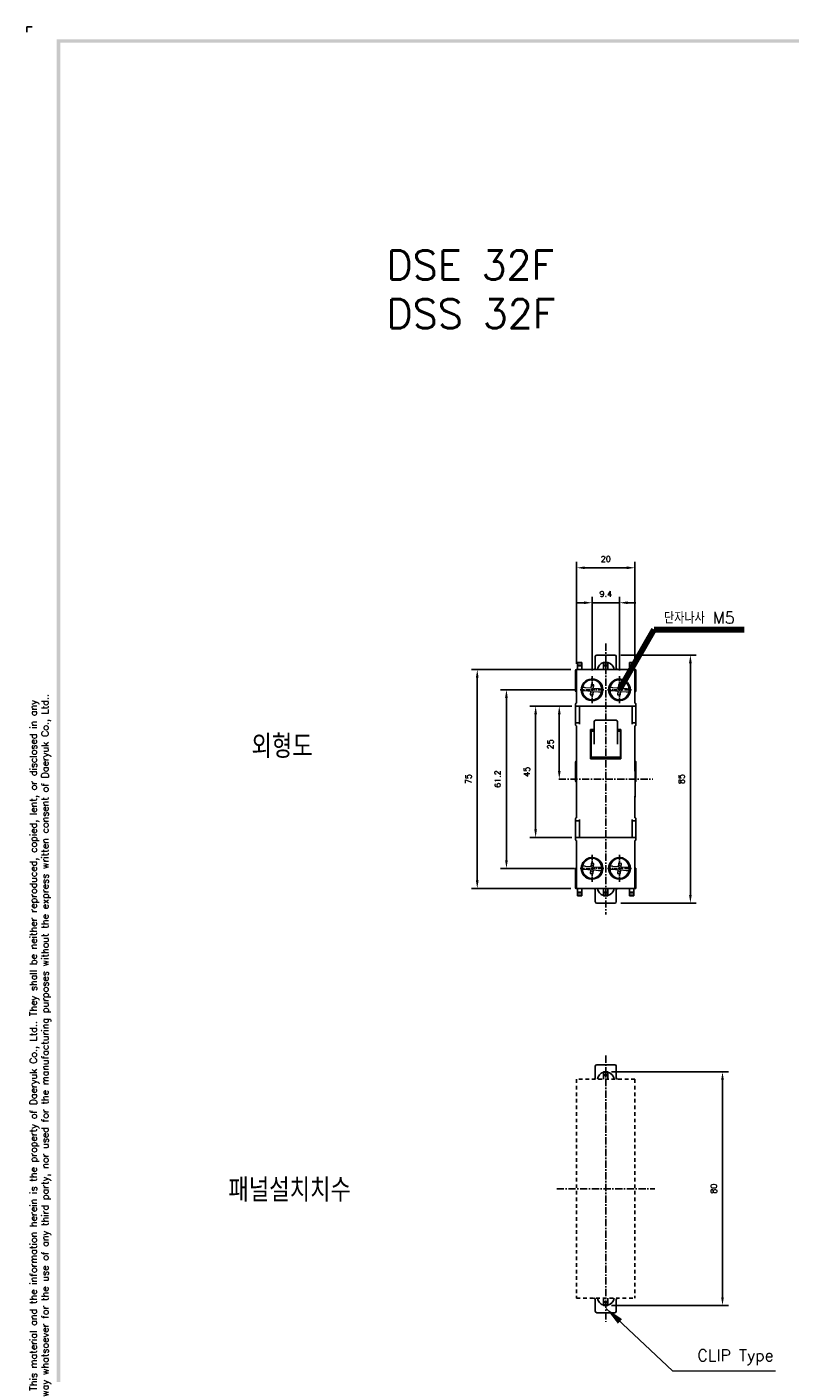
# Model space of a CAD drawing. Extents: x -44 to 949, y -75 to 622.
# Tile 2 of 6: x -44 to 217, y 160 to 622. Entities that reach past the tile are written whole.
import ezdxf

# ---------------------------------------------------------------- set-up
doc = ezdxf.new("R2010")
doc.units = 0
doc.header["$MEASUREMENT"] = 0
doc.linetypes.add('CENTER', pattern=[2, 1.25, -0.25, 0.25, -0.25])
doc.linetypes.add('HID', pattern=[3.5, 1.25, -1, 1.25])
doc.layers.get('0').update_dxf_attribs({"linetype": 'CONTINUOUS'})
doc.layers.add('AM_5', color=3, linetype='CONTINUOUS', lineweight=15)
for name, color, linetype in [('cen', 1, 'CENTER'), ('di', 3, 'CONTINUOUS'), ('DIM', 3, 'CONTINUOUS'), ('dwg', 7, 'CONTINUOUS'), ('Hid', 5, 'HID')]:
    doc.layers.add(name, color=color, linetype=linetype)
doc.styles.add('KIM', font='ROMANS.shx', dxfattribs={"height": 5, "bigfont": 'GSG1.shx'})
doc.styles.add('ROMANS', font='romans')
doc.styles.get("Standard").update_dxf_attribs({"font": 'romans.shx', "height": 2, "bigfont": 'hgs.shx'})
doc.dimstyles.get("Standard").update_dxf_attribs({"dimscale": 0, "dimtxt": 2, "dimasz": 2, "dimexe": 0.5, "dimexo": 0.5, "dimgap": 1, "dimtad": 1, "dimdsep": 46, "dimtxsty": 'Standard', "dimcen": 0, "dimclrd": 3, "dimclre": 3, "dimclrt": 3, "dimadec": 0, "dimazin": 2, "dimtp": 0.1, "dimtm": 0.1, "dimtfac": 1, "dimtmove": 0, "dimatfit": 3, "dimfxl": 0, "dimtolj": 1, "dimarcsym": 0})
doc.dimstyles.new('STANDARD$0', dxfattribs={"dimtxt": 5, "dimasz": 5, "dimexe": 1, "dimexo": 2, "dimgap": 2, "dimtad": 1, "dimdec": 4, "dimzin": 12, "dimdsep": 46, "dimtxsty": 'KIM', "dimcen": -1, "dimdle": 0.1, "dimadec": 0, "dimazin": 0, "dimtfac": 1, "dimtdec": 4, "dimtmove": 0, "dimatfit": 3, "dimfxl": 0, "dimtolj": 1, "dimtzin": 0, "dimarcsym": 0})
doc.dimstyles.new('STANDARD$7', dxfattribs={"dimtxt": 2.5, "dimasz": 3, "dimexe": 2, "dimexo": 2, "dimgap": 0.7, "dimtad": 1, "dimdsep": 46, "dimtxsty": 'ROMANS', "dimcen": 0, "dimclrd": 256, "dimclre": 256, "dimclrt": 254, "dimadec": 0, "dimazin": 0, "dimtfac": 1, "dimtofl": 0, "dimtmove": 1, "dimatfit": 3, "dimfxl": 0, "dimtolj": 1, "dimarcsym": 0})

# ---------------------------------------------------------------- blocks, each defined once
blk = doc.blocks.new('fdfsadfas')
at = {"color": 7, "linetype": 'Continuous', "lineweight": 15}
for p, q in [((235.88, 336.88), (234.09, 337.04)), ((235.99, 338.13), (235.88, 336.88)), ((236.99, 338.04), (235.99, 338.13)), ((236.88, 336.79), (236.99, 338.04)), ((238.67, 336.64), (236.88, 336.79)), ((234, 336.04), (235.79, 335.88)), ((235.79, 335.88), (235.68, 334.64)), ((235.68, 334.64), (236.68, 334.55)), ((236.68, 334.55), (236.79, 335.8)), ((236.79, 335.8), (238.58, 335.64))]:
    blk.add_line(p, q, dxfattribs=at)
for start, end in [(166.3852, 183.5525), (3.5525, 166.3852), (183.5525, 346.3852), (346.3852, 3.5525)]:
    blk.add_arc((236.33, 336.34), 3.35, start, end, dxfattribs=at)
for points, knots in [([(234.09, 337.04), (233.97, 337.05), (233.74, 337.07), (233.44, 337.1), (233.21, 337.12), (233.09, 337.13), (233.08, 337.13), (233.08, 337.13)], [0, 0, 0, 0, 0.219553, 0.439238, 0.655713, 0.868958, 1, 1, 1, 1]), ([(232.99, 336.13), (233, 336.13), (233.02, 336.13), (233.19, 336.11), (233.45, 336.09), (233.73, 336.07), (233.92, 336.05), (234, 336.04)], [0, 0, 0, 0, 0.210927, 0.421827, 0.633563, 0.84758, 1, 1, 1, 1]), ([(238.58, 335.64), (238.69, 335.63), (238.92, 335.61), (239.23, 335.58), (239.46, 335.56), (239.57, 335.55), (239.59, 335.55), (239.59, 335.55)], [0, 0, 0, 0, 0.219553, 0.439238, 0.655713, 0.868958, 1, 1, 1, 1]), ([(239.68, 336.55), (239.67, 336.55), (239.64, 336.55), (239.47, 336.56), (239.22, 336.59), (238.94, 336.61), (238.74, 336.63), (238.67, 336.64)], [0, 0, 0, 0, 0.2109274, 0.4218266, 0.6335624, 0.8475799, 1, 1, 1, 1])]:
    blk.add_open_spline(points, degree=3, knots=knots, dxfattribs=at)
blk = doc.blocks.new('*D98')
at = {"layer": 'DIM'}
for p, q in [((146.47, 424.44), (143.67, 424.44)), ((149.27, 401.26), (149.27, 426.44)), ((149.27, 424.44), (158.67, 424.44)), ((158.67, 401.26), (158.67, 426.44)), ((161.47, 424.44), (164.27, 424.44))]:
    blk.add_line(p, q, dxfattribs=at)
for points in [[(146.47, 424.91), (146.47, 423.97), (149.27, 424.44)], [(161.47, 424.91), (161.47, 423.97), (158.67, 424.44)]]:
    blk.add_solid(points, dxfattribs=at)
at = {"layer": 'DIM', "insert": (153.97, 427.44), "char_height": 2, "attachment_point": 5}
blk.add_mtext('\\A1;9.4', dxfattribs=at)
blk = doc.blocks.new('*D99')
at = {"layer": 'DIM'}
for p, q in [((143.97, 403.52), (143.97, 438.42)), ((163.97, 403.52), (163.97, 438.42)), ((146.77, 436.42), (161.17, 436.42))]:
    blk.add_line(p, q, dxfattribs=at)
for points in [[(146.77, 436.89), (146.77, 435.96), (143.97, 436.42)], [(161.17, 436.89), (161.17, 435.96), (163.97, 436.42)]]:
    blk.add_solid(points, dxfattribs=at)
at = {"layer": 'DIM', "insert": (153.97, 439.42), "char_height": 2, "attachment_point": 5}
blk.add_mtext('\\A1;20', dxfattribs=at)
blk = doc.blocks.new('*D100')
at = {"layer": 'DIM'}
for p, q in [((141.82, 389.02), (127.93, 389.02)), ((129.93, 386.22), (129.93, 346.82)), ((142.39, 344.02), (127.93, 344.02))]:
    blk.add_line(p, q, dxfattribs=at)
for points in [[(129.46, 386.22), (130.39, 386.22), (129.93, 389.02)], [(129.46, 346.82), (130.39, 346.82), (129.93, 344.02)]]:
    blk.add_solid(points, dxfattribs=at)
at = {"layer": 'DIM', "insert": (126.93, 366.52), "char_height": 2, "attachment_point": 5, "rotation": 90}
blk.add_mtext('\\A1;45', dxfattribs=at)
blk = doc.blocks.new('*D101')
at = {"layer": 'DIM'}
for p, q in [((143.2, 394.62), (117.93, 394.62)), ((119.93, 391.82), (119.93, 336.22)), ((143.2, 333.42), (117.93, 333.42))]:
    blk.add_line(p, q, dxfattribs=at)
for points in [[(119.46, 391.82), (120.39, 391.82), (119.93, 394.62)], [(119.46, 336.22), (120.39, 336.22), (119.93, 333.42)]]:
    blk.add_solid(points, dxfattribs=at)
at = {"layer": 'DIM', "insert": (116.93, 364.02), "char_height": 2, "attachment_point": 5, "rotation": 90}
blk.add_mtext('\\A1;61.2', dxfattribs=at)
blk = doc.blocks.new('*D102')
at = {"layer": 'DIM'}
for p, q in [((141.97, 401.52), (107.93, 401.52)), ((109.93, 398.72), (109.93, 329.32)), ((141.97, 326.52), (107.93, 326.52))]:
    blk.add_line(p, q, dxfattribs=at)
for points in [[(109.46, 398.72), (110.39, 398.72), (109.93, 401.52)], [(109.46, 329.32), (110.39, 329.32), (109.93, 326.52)]]:
    blk.add_solid(points, dxfattribs=at)
at = {"layer": 'DIM', "insert": (106.93, 364.02), "char_height": 2, "attachment_point": 5, "rotation": 90}
blk.add_mtext('\\A1;75', dxfattribs=at)
blk = doc.blocks.new('*D107')
at = {"layer": 'DIM'}
for p, q in [((155.97, 263.66), (195.96, 263.66)), ((193.96, 260.86), (193.96, 186.46)), ((155.97, 183.66), (195.96, 183.66))]:
    blk.add_line(p, q, dxfattribs=at)
for points in [[(193.49, 260.86), (194.42, 260.86), (193.96, 263.66)], [(193.49, 186.46), (194.42, 186.46), (193.96, 183.66)]]:
    blk.add_solid(points, dxfattribs=at)
at = {"layer": 'DIM', "insert": (190.96, 223.66), "char_height": 2, "attachment_point": 5, "rotation": 90}
blk.add_mtext('\\A1;80', dxfattribs=at)
blk = doc.blocks.new('*D91')
at = {"layer": 'DIM'}
for p, q in [((159.07, 406.52), (184.95, 406.52)), ((182.95, 403.72), (182.95, 324.32)), ((159.07, 321.52), (184.95, 321.52))]:
    blk.add_line(p, q, dxfattribs=at)
for points in [[(182.49, 403.72), (183.42, 403.72), (182.95, 406.52)], [(182.49, 324.32), (183.42, 324.32), (182.95, 321.52)]]:
    blk.add_solid(points, dxfattribs=at)
at = {"layer": 'DIM', "insert": (179.95, 364.02), "char_height": 2, "attachment_point": 5, "rotation": 90}
blk.add_mtext('\\A1;85', dxfattribs=at)
blk = doc.blocks.new('*D92')
at = {"layer": 'DIM'}
for p, q in [((142.39, 389.02), (136.03, 389.02)), ((138.03, 366.82), (138.03, 386.22)), ((139.83, 364.02), (140.03, 364.02))]:
    blk.add_line(p, q, dxfattribs=at)
for points in [[(137.57, 386.22), (138.5, 386.22), (138.03, 389.02)], [(137.57, 366.82), (138.5, 366.82), (138.03, 364.02)]]:
    blk.add_solid(points, dxfattribs=at)
at = {"layer": 'DIM', "insert": (135.03, 375.93), "char_height": 2, "attachment_point": 5, "rotation": 90}
blk.add_mtext('\\A1;25', dxfattribs=at)

msp = doc.modelspace()

# ---------------------------------------------------------------- linework, layer by layer
for p, q in [((150.367, 406.02), (150.367, 405.02)), ((150.867, 406.52), (157.067, 406.52)), ((150.867, 406.52), (157.067, 406.52)), ((157.567, 405.02), (157.567, 406.02)), ((143.617, 398.22), (143.617, 401.32)), ((143.817, 401.52), (143.967, 401.52)), ((143.967, 401.52), (148.967, 401.52)), ((143.967, 400.02), (143.967, 401.52)), ((144.317, 404.02), (145.817, 404.02)), ((144.317, 403.82), (144.317, 404.02)), ((145.817, 403.82), (144.317, 403.82)), ((144.317, 403.02), (144.317, 403.82)), ((144.317, 403.02), (145.817, 403.02)), ((144.317, 402.82), (144.317, 403.02)), ((145.817, 402.82), (144.317, 402.82)), ((144.317, 401.52), (144.317, 402.82)), ((145.817, 404.02), (145.817, 403.82)), ((145.817, 403.82), (145.817, 403.02)), ((145.817, 403.02), (145.817, 402.82)), ((145.817, 401.52), (145.817, 402.82)), ((148.967, 401.52), (158.967, 401.52)), ((150.367, 402.02), (150.367, 405.02)), ((153.217, 404.02), (154.717, 404.02)), ((153.217, 403.82), (153.217, 404.02)), ((154.717, 403.82), (153.217, 403.82)), ((153.217, 403.82), (153.217, 403.02)), ((153.217, 403.02), (154.717, 403.02)), ((153.217, 402.82), (153.217, 403.02)), ((154.717, 402.82), (153.217, 402.82)), ((153.217, 402.82), (153.217, 401.52)), ((154.717, 404.02), (154.717, 403.82)), ((154.717, 403.82), (154.717, 403.02)), ((154.717, 403.02), (154.717, 402.82)), ((154.717, 401.52), (154.717, 402.82)), ((157.567, 405.02), (157.567, 402.02)), ((158.967, 401.52), (163.967, 401.52)), ((162.117, 404.02), (163.617, 404.02)), ((162.117, 403.82), (162.117, 404.02)), ((163.617, 403.82), (162.117, 403.82)), ((162.117, 403.82), (162.117, 403.02)), ((162.117, 403.02), (163.617, 403.02)), ((162.117, 402.82), (162.117, 403.02)), ((163.617, 402.82), (162.117, 402.82)), ((162.117, 402.82), (162.117, 401.52)), ((163.617, 404.02), (163.617, 403.82)), ((163.617, 403.82), (163.617, 403.02)), ((163.617, 403.02), (163.617, 402.82)), ((163.617, 402.82), (163.617, 401.52)), ((163.967, 401.52), (163.967, 400.02)), ((164.117, 401.52), (163.967, 401.52)), ((164.317, 401.32), (164.317, 398.22)), ((143.617, 394.22), (143.617, 398.22)), ((143.967, 390.02), (143.967, 400.02)), ((149.267, 398.32), (148.967, 398.32)), ((158.967, 398.32), (158.667, 398.32)), ((163.967, 400.02), (163.967, 390.02)), ((164.317, 398.22), (164.317, 394.22)), ((143.817, 394.02), (143.967, 394.02)), ((164.117, 394.02), (163.967, 394.02)), ((143.617, 389.52), (143.617, 389.82)), ((143.617, 389.22), (143.617, 389.52)), ((143.617, 388.52), (143.617, 389.22)), ((143.617, 386.52), (143.617, 388.52)), ((143.817, 390.02), (143.967, 390.02)), ((144.967, 389.02), (143.817, 389.02)), ((144.967, 389.02), (148.967, 389.02)), ((144.967, 387.52), (144.967, 389.02)), ((144.967, 382.82), (144.967, 387.52)), ((148.967, 390.92), (149.267, 390.92)), ((148.967, 389.02), (158.967, 389.02)), ((158.667, 390.92), (158.967, 390.92)), ((158.967, 389.02), (162.967, 389.02)), ((162.967, 389.02), (162.967, 387.52)), ((162.967, 389.02), (164.117, 389.02)), ((162.967, 387.52), (162.967, 382.82)), ((164.117, 390.02), (163.967, 390.02)), ((164.317, 389.82), (164.317, 389.52)), ((164.317, 389.52), (164.317, 389.22)), ((164.317, 389.22), (164.317, 388.52)), ((164.317, 388.52), (164.317, 386.52)), ((143.617, 383.12), (143.617, 386.52)), ((143.617, 382.82), (143.617, 383.12)), ((143.817, 383.32), (144.967, 383.32)), ((149.967, 379.882), (149.967, 383.66)), ((157.967, 383.66), (157.967, 379.882)), ((162.967, 383.32), (164.117, 383.32)), ((164.317, 386.52), (164.317, 383.12)), ((164.317, 383.12), (164.317, 382.82)), ((143.617, 382.52), (143.617, 382.82)), ((143.817, 382.32), (143.967, 382.32)), ((143.967, 365.67), (143.967, 382.32)), ((149.967, 381.038), (148.767, 381.038)), ((148.767, 381.038), (148.767, 371.002)), ((149.967, 380.492), (148.767, 380.492)), ((148.967, 380.492), (148.967, 371.532)), ((149.967, 376.025), (149.967, 379.882)), ((157.967, 381.038), (159.167, 381.038)), ((157.967, 380.492), (159.167, 380.492)), ((157.967, 379.882), (157.967, 376.025)), ((158.967, 380.492), (158.967, 371.532)), ((159.167, 371.002), (159.167, 381.038)), ((164.117, 382.32), (163.967, 382.32)), ((163.967, 382.32), (163.967, 366.72)), ((164.317, 382.82), (164.317, 382.52)), ((143.617, 363.32), (143.617, 369.92)), ((153.967, 371.548), (148.767, 371.548)), ((153.967, 371.002), (148.767, 371.002)), ((153.967, 371.002), (153.967, 371.548)), ((153.967, 371.548), (159.167, 371.548)), ((153.967, 371.548), (153.967, 371.002)), ((153.967, 371.002), (159.167, 371.002)), ((164.317, 369.92), (164.317, 363.32)), ((143.967, 359.27), (143.967, 365.67)), ((143.983, 359.32), (143.983, 365.62)), ((163.967, 367.07), (163.983, 367.07)), ((163.983, 366.57), (163.983, 367.07)), ((163.983, 358.37), (163.983, 366.57)), ((143.967, 350.72), (143.967, 359.27)), ((163.967, 358.22), (163.967, 350.72)), ((163.967, 357.87), (163.983, 357.87)), ((163.983, 357.87), (163.983, 358.37)), ((143.817, 350.72), (143.967, 350.72)), ((164.117, 350.72), (163.967, 350.72)), ((143.617, 350.22), (143.617, 350.52)), ((143.617, 349.92), (143.617, 350.22)), ((143.617, 346.52), (143.617, 349.92)), ((143.617, 344.52), (143.617, 346.52)), ((144.967, 349.72), (143.817, 349.72)), ((144.967, 345.52), (144.967, 350.22)), ((162.967, 350.22), (162.967, 345.52)), ((162.967, 349.72), (164.117, 349.72)), ((164.317, 350.52), (164.317, 350.22)), ((164.317, 350.22), (164.317, 349.92)), ((164.317, 349.92), (164.317, 346.52)), ((164.317, 346.52), (164.317, 344.52)), ((143.617, 343.82), (143.617, 344.52)), ((143.617, 343.52), (143.617, 343.82)), ((143.617, 343.22), (143.617, 343.52)), ((143.817, 344.02), (144.967, 344.02)), ((143.817, 343.02), (143.967, 343.02)), ((143.967, 328.02), (143.967, 343.02)), ((144.967, 344.02), (144.967, 345.52)), ((148.967, 344.02), (144.967, 344.02)), ((158.967, 344.02), (148.967, 344.02)), ((162.967, 344.02), (158.967, 344.02)), ((162.967, 345.52), (162.967, 344.02)), ((162.967, 344.02), (164.117, 344.02)), ((164.117, 343.02), (163.967, 343.02)), ((163.967, 343.02), (163.967, 328.02)), ((164.317, 344.52), (164.317, 343.82)), ((164.317, 343.82), (164.317, 343.52)), ((164.317, 343.52), (164.317, 343.22)), ((149.267, 337.12), (148.967, 337.12)), ((158.967, 337.12), (158.667, 337.12)), ((143.617, 329.32), (143.617, 333.32)), ((143.817, 333.52), (143.967, 333.52)), ((164.117, 333.52), (163.967, 333.52)), ((164.317, 333.32), (164.317, 329.32)), ((143.617, 326.72), (143.617, 329.32)), ((143.967, 326.52), (143.967, 328.02)), ((148.967, 329.72), (149.267, 329.72)), ((158.667, 329.72), (158.967, 329.72)), ((163.967, 328.02), (163.967, 326.52)), ((164.317, 329.32), (164.317, 326.72)), ((143.817, 326.52), (143.967, 326.52)), ((148.967, 326.52), (143.967, 326.52)), ((144.317, 326.52), (144.317, 325.22)), ((144.317, 325.22), (145.817, 325.22)), ((144.317, 325.02), (144.317, 325.22)), ((145.817, 325.02), (144.317, 325.02)), ((144.317, 324.22), (144.317, 325.02)), ((144.317, 324.22), (145.817, 324.22)), ((144.317, 324.02), (144.317, 324.22)), ((145.817, 324.02), (144.317, 324.02)), ((145.817, 325.22), (145.817, 326.52)), ((145.817, 325.22), (145.817, 325.02)), ((145.817, 324.22), (145.817, 325.02)), ((145.817, 324.22), (145.817, 324.02)), ((158.967, 326.52), (148.967, 326.52)), ((150.367, 323.02), (150.367, 326.02)), ((150.367, 323.02), (150.367, 322.02)), ((153.217, 326.52), (153.217, 325.22)), ((153.217, 325.22), (154.717, 325.22)), ((153.217, 325.02), (153.217, 325.22)), ((154.717, 325.02), (153.217, 325.02)), ((153.217, 324.22), (153.217, 325.02)), ((153.217, 324.22), (154.717, 324.22)), ((153.217, 324.02), (153.217, 324.22)), ((154.717, 324.02), (153.217, 324.02)), ((154.717, 325.22), (154.717, 326.52)), ((154.717, 325.22), (154.717, 325.02)), ((154.717, 324.22), (154.717, 325.02)), ((154.717, 324.22), (154.717, 324.02)), ((157.567, 326.02), (157.567, 323.02)), ((157.567, 322.02), (157.567, 323.02)), ((163.967, 326.52), (158.967, 326.52)), ((162.117, 326.52), (162.117, 325.22)), ((162.117, 325.22), (163.617, 325.22)), ((162.117, 325.02), (162.117, 325.22)), ((163.617, 325.02), (162.117, 325.02)), ((162.117, 325.02), (162.117, 324.22)), ((162.117, 324.22), (163.617, 324.22)), ((162.117, 324.02), (162.117, 324.22)), ((163.617, 324.02), (162.117, 324.02)), ((163.617, 326.52), (163.617, 325.22)), ((163.617, 325.22), (163.617, 325.02)), ((163.617, 325.02), (163.617, 324.22)), ((163.617, 324.22), (163.617, 324.02)), ((164.117, 326.52), (163.967, 326.52)), ((157.067, 321.52), (150.867, 321.52)), ((150.367, 265.659), (150.367, 264.659)), ((150.367, 261.659), (150.367, 264.659)), ((150.867, 266.159), (157.067, 266.159)), ((153.217, 263.659), (154.717, 263.659)), ((153.217, 263.459), (153.217, 263.659)), ((154.717, 263.459), (153.217, 263.459)), ((153.217, 263.459), (153.217, 262.659)), ((154.717, 263.659), (154.717, 263.459)), ((154.717, 263.459), (154.717, 262.659)), ((157.567, 264.659), (157.567, 265.659)), ((157.567, 264.659), (157.567, 261.659)), ((153.217, 262.659), (154.717, 262.659)), ((153.217, 262.459), (153.217, 262.659)), ((154.717, 262.459), (153.217, 262.459)), ((153.217, 262.459), (153.217, 261.159)), ((154.717, 262.659), (154.717, 262.459)), ((154.717, 261.159), (154.717, 262.459)), ((150.367, 182.659), (150.367, 185.659)), ((153.217, 186.159), (153.217, 184.859)), ((153.217, 184.859), (154.717, 184.859)), ((153.217, 184.659), (153.217, 184.859)), ((154.717, 184.659), (153.217, 184.659)), ((153.217, 183.859), (153.217, 184.659)), ((154.717, 184.859), (154.717, 186.159)), ((154.717, 184.859), (154.717, 184.659)), ((154.717, 183.859), (154.717, 184.659)), ((157.567, 185.659), (157.567, 182.659)), ((150.367, 182.659), (150.367, 181.659)), ((157.067, 181.159), (150.867, 181.159)), ((153.217, 183.859), (154.717, 183.859)), ((153.217, 183.659), (153.217, 183.859)), ((154.717, 183.659), (153.217, 183.659)), ((154.717, 183.859), (154.717, 183.659)), ((157.567, 181.659), (157.567, 182.659))]:
    msp.add_line(p, q)
for centre, radius, start, end in [((150.867, 406.02), 0.5, 90, 180), ((157.067, 406.02), 0.5, 0, 90), ((143.817, 401.32), 0.2, 90, 180), ((149.867, 402.02), 0.5, 270, 0), ((153.967, 401.12), 2.9, 104.98823, 172.07186), ((153.967, 401.12), 2.9, 7.92814, 75.01177), ((158.067, 402.02), 0.5, 180, 270), ((164.117, 401.32), 0.2, 0, 90), ((149.267, 394.62), 3.7, 94.65071, 265.34929), ((149.267, 394.62), 3.7, 270, 90), ((158.667, 394.62), 3.7, 90, 270), ((158.667, 394.62), 3.7, 274.65071, 85.34929), ((143.817, 394.22), 0.2, 180, 270), ((164.117, 394.22), 0.2, 270, 0), ((143.817, 389.82), 0.2, 90, 180), ((143.817, 389.22), 0.2, 180, 270), ((164.117, 389.82), 0.2, 0, 90), ((164.117, 389.22), 0.2, 270, 0), ((143.817, 383.12), 0.2, 90, 180), ((150.467, 383.66), 0.5, 90, 180), ((157.467, 383.66), 0.5, 0, 90), ((164.117, 383.12), 0.2, 0, 90), ((143.817, 382.52), 0.2, 180, 270), ((164.117, 382.52), 0.2, 270, 0), ((143.817, 369.92), 0.2, 90, 180), ((164.117, 369.92), 0.2, 0, 90), ((143.817, 363.32), 0.2, 180, 270), ((164.117, 363.32), 0.2, 270, 0), ((143.817, 350.52), 0.2, 90, 180), ((164.117, 350.52), 0.2, 0, 90), ((143.817, 349.92), 0.2, 180, 270), ((164.117, 349.92), 0.2, 270, 0), ((143.817, 343.82), 0.2, 90, 180), ((143.817, 343.22), 0.2, 180, 270), ((164.117, 343.82), 0.2, 0, 90), ((164.117, 343.22), 0.2, 270, 0), ((149.267, 333.42), 3.7, 94.65071, 265.34929), ((149.267, 333.42), 3.7, 270, 90), ((158.667, 333.42), 3.7, 90, 270), ((158.667, 333.42), 3.7, 274.65071, 85.34929), ((143.817, 333.32), 0.2, 90, 180), ((164.117, 333.32), 0.2, 0, 90), ((143.817, 326.72), 0.2, 180, 270), ((149.867, 326.02), 0.5, 0, 90), ((153.967, 326.92), 2.9, 187.92814, 255.01177), ((153.967, 326.92), 2.9, 284.98823, 352.07186), ((158.067, 326.02), 0.5, 90, 180), ((164.117, 326.72), 0.2, 270, 0), ((150.867, 322.02), 0.5, 180, 270), ((157.067, 322.02), 0.5, 270, 0), ((150.867, 265.659), 0.5, 90, 180), ((153.967, 260.759), 2.9, 104.98823, 172.07186), ((153.967, 260.759), 2.9, 7.92814, 75.01177), ((157.067, 265.659), 0.5, 0, 90), ((149.867, 261.659), 0.5, 270, 0), ((158.067, 261.659), 0.5, 180, 270), ((149.867, 185.659), 0.5, 0, 90), ((153.967, 186.559), 2.9, 187.92814, 255.01177), ((153.967, 186.559), 2.9, 284.98823, 352.07186), ((158.067, 185.659), 0.5, 90, 180), ((150.867, 181.659), 0.5, 180, 270), ((157.067, 181.659), 0.5, 270, 0)]:
    msp.add_arc(centre, radius, start, end)
for points in [[(143.817, 394.02), (143.967, 394.02)], [(163.967, 394.02), (164.117, 394.02)], [(157.467, 384.16), (150.467, 384.16)], [(143.967, 370.12), (143.817, 370.12)], [(164.117, 370.12), (163.967, 370.12)], [(143.817, 363.12), (143.967, 363.12)], [(163.983, 363.12), (164.117, 363.12)], [(143.967, 333.52), (143.817, 333.52)], [(164.117, 333.52), (163.967, 333.52)]]:
    msp.add_open_spline(points, degree=1)
at = {"layer": 'cen', "ltscale": 2}
for p, q in [((153.967, 410.468), (153.967, 317.571)), ((137.828, 364.02), (170.107, 364.02)), ((153.967, 269.309), (153.967, 178.009)), ((137.144, 223.659), (170.791, 223.659))]:
    msp.add_line(p, q, dxfattribs=at)
at = {"layer": 'cen'}
for p, q in [((149.267, 389.977), (149.267, 399.262)), ((158.667, 389.977), (158.667, 399.262)), ((145.204, 394.62), (153.33, 394.62)), ((154.604, 394.62), (162.73, 394.62)), ((149.267, 328.777), (149.267, 338.062)), ((158.667, 328.777), (158.667, 338.062)), ((145.204, 333.42), (153.33, 333.42)), ((154.604, 333.42), (162.73, 333.42))]:
    msp.add_line(p, q, dxfattribs=at)
at = {"layer": 'di'}
for p in [(-42.567, 621.744), (-44.367, 619.944)]:
    msp.add_line(p, (-44.367, 621.744), dxfattribs=at)
at = {"layer": 'dwg'}
for points in [[(-34.167, 617.544), (-32.967, 616.344), (945.033, 617.544), (943.833, 616.344)], [(-34.167, -71.256), (-32.967, -70.656), (-34.167, 617.544), (-32.967, 616.344)]]:
    msp.add_trace(points, dxfattribs=at)
at = {"layer": 'Hid'}
for p, q in [((143.967, 261.159), (143.967, 186.159)), ((163.967, 261.159), (143.967, 261.159)), ((163.967, 261.159), (163.967, 186.159)), ((143.967, 186.159), (163.967, 186.159))]:
    msp.add_line(p, q, dxfattribs=at)

# ---------------------------------------------------------------- block references
for p in [(-87.066, 58.281), (-77.666, 58.281), (-87.066, -2.919), (-77.666, -2.919)]:
    msp.add_blockref('fdfsadfas', p)

# ---------------------------------------------------------------- texts
at = {"layer": 'AM_5', "insert": (185.38, 163.231), "char_height": 4, "attachment_point": 7}
msp.add_mtext('CLIP Type ', dxfattribs=at)
at = {"layer": 'di', "insert": (173.905, 417.295), "char_height": 4, "attachment_point": 7}
msp.add_mtext('단자나사 M5', dxfattribs=at)
at = {"layer": 'di', "insert": (-39.727, 271.74), "char_height": 2.4, "width": 262.51919, "attachment_point": 5, "rotation": 90}
msp.add_mtext('\\A1;This material and the information herein is the property of Daeryuk Co., Ltd.. They shall be neither reproduced, copied, lent, or disclosed in any\\Pway whatsoever for the use of any third party, nor used for the manufacturing purposes without the express written consent of Daeryuk Co., Ltd..', dxfattribs=at)
at = {"layer": 'di', "char_height": 8, "attachment_point": 1}
for s, insert, width in [('{\\Fromans,hgs|c129;외형도}', (32.566, 379.205), 74.93994), ('{\\Fromans,hgs|c129;패널설치치수}', (24.667, 227.219), 135.45529)]:
    msp.add_mtext(s, dxfattribs=dict(at, insert=insert, width=width))
at = {"layer": 'DIM', "insert": (78.819, 545.145), "char_height": 10, "width": 782.77285, "attachment_point": 1}
msp.add_mtext('{\\Fromans,hgs|c129;DSE 32F\\PDSS 32F}', dxfattribs=at)

# ---------------------------------------------------------------- dimensions: what is measured, and where the dimension line sits
at = {"layer": 'DIM'}
for base, p1, p2, picture, middle in [((163.967, 436.422), (143.967, 401.52), (163.967, 401.52), '*D99', (153.967, 436.422)), ((158.667, 424.438), (149.267, 399.262), (158.667, 399.262), '*D98', (153.967, 424.438))]:
    dim = msp.add_linear_dim(base=base, p1=p1, p2=p2, dimstyle='STANDARD$0', override={"dimtxt": 3, "dimasz": 2.8, "dimexe": 2, "dimdec": 2, "dimzin": 8, "dimtxsty": 'Standard', "dimcen": 0, "dimclrd": 256, "dimclre": 256, "dimclrt": 256, "dimadec": 2, "dimazin": 2, "dimtfac": 0.6, "dimtdec": 2, "dimtzin": 8, "dimlwd": 65535, "dimlwe": 65535, "dimarcsym": 1}, dxfattribs=at)
    dim.commit()
    dim.dimension.update_dxf_attribs({"geometry": picture, "text_midpoint": middle, "dimtype": 160})
for base, p1, p2, override, picture, middle in [((182.953, 321.52), (157.067, 406.52), (157.067, 321.52), {"dimtxt": 3, "dimasz": 2.8, "dimexe": 2, "dimdec": 2, "dimzin": 8, "dimtxsty": 'Standard', "dimcen": 0, "dimclrd": 256, "dimclre": 256, "dimclrt": 256, "dimadec": 2, "dimazin": 2, "dimtfac": 0.6, "dimtdec": 2, "dimtzin": 8, "dimlwd": 65535, "dimlwe": 65535, "dimarcsym": 1}, '*D91', (182.953, 364.02)), ((109.926, 326.52), (143.967, 401.52), (143.967, 326.52), {"dimtxt": 3, "dimasz": 2.8, "dimexe": 2, "dimdec": 2, "dimzin": 8, "dimtxsty": 'Standard', "dimcen": 0, "dimclrd": 256, "dimclre": 256, "dimclrt": 256, "dimadec": 2, "dimazin": 2, "dimtfac": 0.6, "dimtdec": 2, "dimtmove": 0, "dimtzin": 8, "dimlwd": 65535, "dimlwe": 65535, "dimarcsym": 1}, '*D102', (109.926, 364.02)), ((119.926, 333.42), (145.204, 394.62), (145.204, 333.42), {"dimtxt": 3, "dimasz": 2.8, "dimexe": 2, "dimdec": 2, "dimzin": 8, "dimtxsty": 'Standard', "dimcen": 0, "dimclrd": 256, "dimclre": 256, "dimclrt": 256, "dimadec": 2, "dimazin": 2, "dimtfac": 0.6, "dimtdec": 2, "dimtmove": 0, "dimtzin": 8, "dimlwd": 65535, "dimlwe": 65535, "dimarcsym": 1}, '*D101', (119.926, 364.02)), ((129.926, 344.02), (143.817, 389.02), (144.392, 344.02), {"dimtxt": 3, "dimasz": 2.8, "dimexe": 2, "dimdec": 2, "dimzin": 8, "dimtxsty": 'Standard', "dimcen": 0, "dimclrd": 256, "dimclre": 256, "dimclrt": 256, "dimadec": 2, "dimazin": 2, "dimtfac": 0.6, "dimtdec": 2, "dimtmove": 0, "dimtzin": 8, "dimlwd": 65535, "dimlwe": 65535, "dimarcsym": 1}, '*D100', (129.926, 366.52)), ((138.033, 389.02), (137.828, 364.02), (144.392, 389.02), {"dimtxt": 3, "dimasz": 2.8, "dimexe": 2, "dimdec": 2, "dimzin": 8, "dimtxsty": 'Standard', "dimcen": 0, "dimclrd": 256, "dimclre": 256, "dimclrt": 256, "dimadec": 2, "dimazin": 2, "dimtfac": 0.6, "dimtdec": 2, "dimtzin": 8, "dimlwd": 65535, "dimlwe": 65535, "dimarcsym": 1}, '*D92', (138.033, 375.927)), ((193.957, 183.659), (153.967, 263.659), (153.967, 183.659), {"dimtxt": 3, "dimasz": 2.8, "dimexe": 2, "dimdec": 2, "dimzin": 8, "dimtxsty": 'Standard', "dimcen": 0, "dimclrd": 256, "dimclre": 256, "dimclrt": 256, "dimadec": 2, "dimazin": 2, "dimtfac": 0.6, "dimtdec": 2, "dimtzin": 8, "dimlwd": 65535, "dimlwe": 65535, "dimarcsym": 1}, '*D107', (193.957, 223.659))]:
    dim = msp.add_linear_dim(base=base, p1=p1, p2=p2, angle=90, dimstyle='STANDARD$0', override=override, dxfattribs=at)
    dim.commit()
    dim.dimension.update_dxf_attribs({"geometry": picture, "text_midpoint": middle, "dimtype": 160})

# ---------------------------------------------------------------- leaders
at = {"layer": 'AM_5', "annotation_type": 0, "has_hookline": 1, "hookline_direction": 0, "text_width": 26.762}
msp.add_leader([(154.092, 182.642), (176.88, 161.231), (183.38, 161.231)], dimstyle='STANDARD$7', override={"dimtxt": 6.5, "dimasz": 6.5, "dimexe": 0.8, "dimexo": 0, "dimgap": 2, "dimdec": 1, "dimtxsty": 'Standard', "dimclrd": 3, "dimclre": 3, "dimclrt": 256, "dimadec": 2, "dimtp": 0.2, "dimtfac": 0.72, "dimtdec": 1, "dimtofl": 1, "dimtmove": 0, "dimtvp": 0.76, "dimtzin": 0, "dimlwd": 20, "dimlwe": 20}, dxfattribs=at)
at = {"layer": 'di', "annotation_type": 0, "has_hookline": 1, "hookline_direction": 0, "text_width": 25.699}
msp.add_leader([(158.667, 394.62), (170.523, 415.295), (173.723, 415.295)], dimstyle='Standard', override={"dimscale": 1, "dimtxt": 4, "dimasz": 3.2, "dimexe": 2, "dimexo": 2, "dimgap": 2, "dimclrd": 256, "dimclre": 256, "dimclrt": 256, "dimadec": 2, "dimtfac": 0.6, "dimlwd": 65535, "dimlwe": 65535, "dimarcsym": 1}, dxfattribs=at)

doc.saveas('drawing.dxf')
